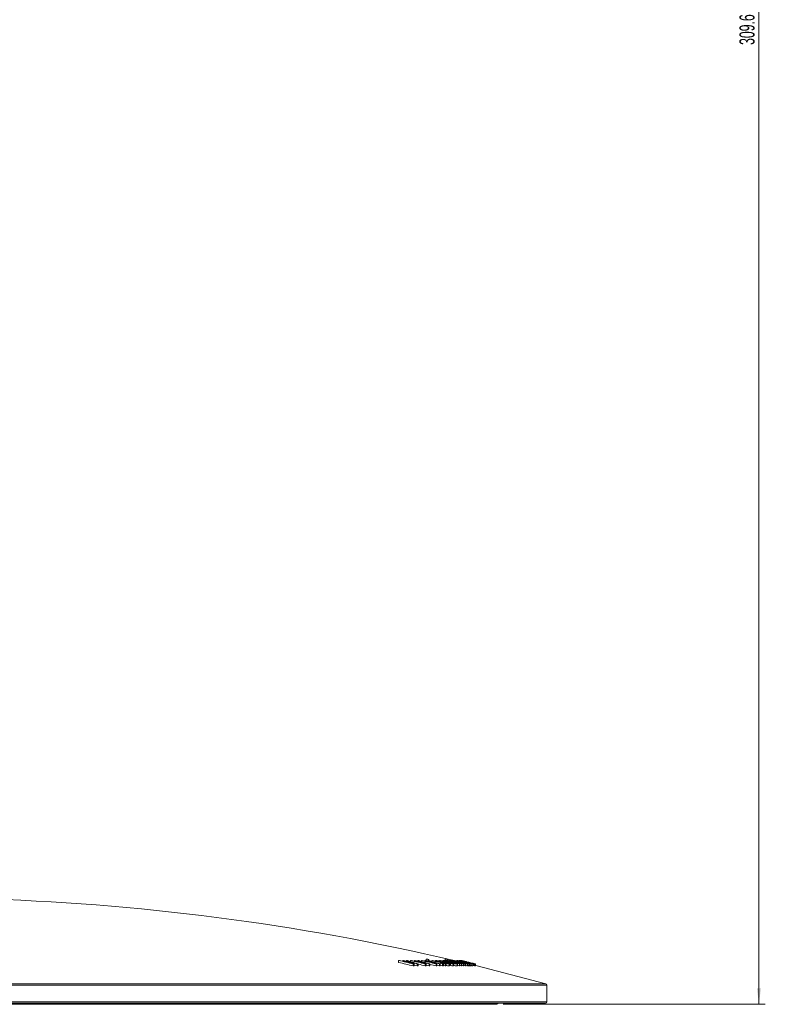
# Model space of a CAD drawing. Header units: millimetres. Extents: x -523 to 333, y -36 to 695.
# Tile 2 of 12: x -406 to -289, y -36 to 119. Entities that reach past the tile are written whole.
import ezdxf

# ---------------------------------------------------------------- set-up
doc = ezdxf.new("R2010")
doc.units = ezdxf.units.MM
doc.styles.add('SLDTEXTSTYLE0', font='TXT', dxfattribs={"width": 0.605})
doc.dimstyles.new('SLDDIMSTYLE1', dxfattribs={"dimtxt": 2.311487, "dimasz": 2.5, "dimexe": 0, "dimexo": 0.0625, "dimgap": 0.577872, "dimtad": 1, "dimtoh": 1, "dimdec": 1, "dimrnd": 1e-09, "dimzin": 12, "dimdsep": 46, "dimtxsty": 'SLDTEXTSTYLE0', "dimsah": 1, "dimcen": 0.09, "dimadec": 0, "dimazin": 0, "dimtfac": 1, "dimtofl": 0, "dimtmove": 0, "dimatfit": 3, "dimfxl": 1, "dimfrac": 2, "dimtolj": 1, "dimtzin": 12, "dimarcsym": 0})

# ---------------------------------------------------------------- blocks, each defined once
blk = doc.blocks.new('*D2')
at = {"color": 7, "linetype": 'Continuous', "lineweight": 0}
for p, q in [((-394.51, 273.49), (-289.13, 273.49)), ((-290.13, 273.49), (-290.13, -36.13)), ((-330.34, -36.13), (-289.13, -36.13))]:
    blk.add_line(p, q, dxfattribs=at)
for points in [[(-290.13, 273.49), (-290.44, 270.99), (-289.82, 270.99)], [(-290.13, -36.13), (-289.82, -33.63), (-290.44, -33.63)]]:
    blk.add_solid(points, dxfattribs=at)
at = {"color": 7, "linetype": 'Continuous', "lineweight": 0, "insert": (-293.2, 114.72), "char_height": 2.381, "attachment_point": 1, "rotation": 90, "style": 'SLDTEXTSTYLE0'}
blk.add_mtext('309.6', dxfattribs=at)

msp = doc.modelspace()

# ---------------------------------------------------------------- linework, layer by layer
at = {"color": 7, "linetype": 'Continuous', "lineweight": 15}
for p, q in [((-346.761, -29.552), (-346.761, -29.244)), ((-346.109, -29.357), (-346.109, -29.243)), ((-345.505, -29.352), (-345.505, -29.245)), ((-344.862, -29.4), (-344.862, -29.248)), ((-344.277, -29.349), (-344.277, -29.247)), ((-343.719, -29.348), (-343.719, -29.25)), ((-343.155, -29.378), (-343.155, -29.251)), ((-342.636, -29.34), (-342.636, -29.25)), ((-342.451, -29.268), (-342.451, -29.017)), ((-342.14, -29.339), (-342.14, -29.253)), ((-342.099, -29.254), (-342.099, -29.104)), ((-341.98, -29.264), (-341.98, -29.104)), ((-341.512, -29.4), (-341.512, -29.251)), ((-340.951, -29.262), (-340.951, -29.365)), ((-340.845, -29.392), (-340.845, -29.316)), ((-340.619, -29.318), (-340.65, -29.322)), ((-340.619, -29.327), (-340.619, -29.318)), ((-340.235, -29.463), (-340.235, -29.376)), ((-340.008, -29.319), (-340.029, -29.321)), ((-340.008, -29.326), (-340.008, -29.319)), ((-339.751, -29.419), (-339.751, -29.355)), ((-339.734, -29.259), (-339.734, -29.336)), ((-339.425, -29.325), (-339.425, -29.017)), ((-339.271, -29.441), (-339.271, -29.406)), ((-339.149, -29.391), (-339.149, -29.348)), ((-339.132, -29.254), (-339.132, -29.276)), ((-339.06, -29.249), (-339.06, -29.104)), ((-338.988, -29.258), (-338.988, -29.104)), ((-338.841, -29.328), (-338.841, -29.315)), ((-338.531, -29.326), (-338.531, -29.313)), ((-338.452, -29.299), (-338.452, -29.251)), ((-337.942, -29.359), (-337.942, -29.315)), ((-337.581, -29.25), (-337.581, -29.344)), ((-337.391, -29.445), (-337.391, -29.313)), ((-337.317, -29.248), (-337.317, -29.288)), ((-337.136, -29.327), (-337.136, -29.304)), ((-336.877, -29.3), (-337.128, -29.241)), ((-337.083, -29.241), (-337.083, -29.251)), ((-344.456, -30.087), (-344.456, -29.778)), ((-344.319, -30.085), (-344.319, -29.777)), ((-343.822, -30.089), (-343.822, -29.78)), ((-343.669, -30.09), (-343.669, -29.781)), ((-342.56, -30.087), (-342.56, -29.778)), ((-342.432, -30.086), (-342.432, -29.777)), ((-341.976, -30.09), (-341.976, -29.781)), ((-341.837, -30.09), (-341.837, -29.781)), ((-340.855, -30.087), (-340.855, -29.779)), ((-340.739, -30.086), (-340.739, -29.778)), ((-340.336, -30.089), (-340.336, -29.78)), ((-340.222, -29.779), (-340.222, -29.679)), ((-340.214, -30.09), (-340.214, -29.781)), ((-340.147, -29.569), (-340.147, -29.513)), ((-339.834, -30.089), (-339.834, -29.78)), ((-339.692, -30.089), (-339.692, -29.781)), ((-339.437, -30.088), (-339.692, -30.022)), ((-339.484, -29.645), (-339.484, -29.514)), ((-339.437, -30.088), (-339.437, -29.779)), ((-339.428, -29.503), (-339.428, -29.426)), ((-339.331, -30.087), (-339.331, -29.778)), ((-339.28, -30.02), (-339.28, -29.711)), ((-339.054, -29.69), (-339.13, -29.656)), ((-339.13, -29.703), (-339.13, -29.656)), ((-338.88, -29.703), (-338.801, -29.735)), ((-338.812, -30.085), (-338.812, -29.776)), ((-338.753, -30.074), (-338.753, -29.765)), ((-338.594, -30.027), (-338.753, -29.994)), ((-338.746, -29.664), (-338.746, -29.597)), ((-338.594, -30.027), (-338.594, -29.719)), ((-338.535, -29.629), (-338.535, -29.547)), ((-338.451, -29.69), (-338.503, -29.668)), ((-338.503, -29.703), (-338.503, -29.668)), ((-338.418, -29.662), (-338.418, -29.553)), ((-338.246, -29.717), (-338.189, -29.739)), ((-338.189, -29.739), (-338.189, -29.668)), ((-338.186, -30.085), (-338.186, -29.776)), ((-338.145, -30.075), (-338.145, -29.766)), ((-338.064, -30.022), (-338.064, -29.713)), ((-337.576, -30.085), (-337.576, -29.776)), ((-337.525, -30.074), (-337.525, -29.765)), ((-337.182, -30.086), (-337.182, -29.777)), ((-337.181, -29.545), (-337.181, -29.513)), ((-337.109, -30.085), (-337.109, -29.776)), ((-336.872, -30.081), (-336.872, -29.772)), ((-336.799, -30.08), (-336.799, -29.771)), ((-336.611, -29.633), (-336.611, -29.512)), ((-336.562, -30.081), (-336.562, -29.772)), ((-336.49, -30.081), (-336.49, -29.772)), ((-336.303, -30.088), (-336.49, -30.041)), ((-336.227, -29.689), (-336.333, -29.655)), ((-336.323, -29.758), (-336.323, -29.711)), ((-336.312, -29.572), (-336.312, -29.511)), ((-336.303, -30.088), (-336.303, -29.779)), ((-336.239, -30.087), (-336.239, -29.778)), ((-336.169, -29.47), (-336.169, -29.446)), ((-336.106, -29.702), (-336.106, -29.678)), ((-336.058, -29.466), (-336.058, -29.447)), ((-335.922, -29.769), (-335.932, -29.776)), ((-335.932, -30.085), (-335.932, -29.776)), ((-335.922, -30.078), (-335.932, -30.085)), ((-335.911, -30.078), (-335.911, -29.769)), ((-335.755, -29.748), (-335.755, -29.711)), ((-335.697, -30.088), (-335.697, -29.779)), ((-335.675, -29.706), (-335.667, -29.703)), ((-335.632, -30.087), (-335.632, -29.778)), ((-335.385, -29.771), (-335.388, -29.777)), ((-335.388, -30.085), (-335.388, -29.777)), ((-335.385, -30.08), (-335.388, -30.085)), ((-335.374, -30.08), (-335.374, -29.771)), ((-335.114, -29.772), (-335.113, -29.776)), ((-335.114, -30.081), (-335.113, -30.085)), ((-335.113, -30.085), (-335.113, -29.776)), ((-335.106, -30.081), (-335.106, -29.772)), ((-334.938, -30.086), (-334.938, -29.778)), ((-334.912, -30.085), (-334.912, -29.776)), ((-334.827, -30.081), (-334.827, -29.772)), ((-334.8, -30.081), (-334.8, -29.772)), ((-334.715, -30.081), (-334.715, -29.773)), ((-334.689, -30.082), (-334.689, -29.773)), ((-323.471, -35.754), (-323.471, -33.106)), ((-323.671, -35.954), (-523.271, -35.954)), ((-331.345, -36.133), (-515.596, -36.133)), ((-331.345, -36.133), (-331.126, -35.954))]:
    msp.add_line(p, q, dxfattribs=at)
at = {"color": 8, "linetype": 'Continuous', "lineweight": 15}
for p, q in [((-339.08, -29.589), (-339.08, -29.511)), ((-338.164, -29.513), (-338.164, -29.451)), ((-337.854, -29.509), (-337.854, -29.451)), ((-323.471, -33.106), (-450.545, -33.106)), ((-450.505, -32.913), (-323.617, -32.913)), ((-523.471, -35.754), (-323.471, -35.754))]:
    msp.add_line(p, q, dxfattribs=at)
at = {"color": 7, "linetype": 'Continuous', "lineweight": 15, "flags": 128}
for points in [[(-346.109, -29.243), (-346.092, -29.243), (-346.075, -29.243), (-346.058, -29.243), (-346.042, -29.243), (-346.025, -29.243), (-346.008, -29.243), (-345.992, -29.243), (-345.975, -29.243)], [(-339.242, -29.249), (-339.212, -29.256), (-339.182, -29.264), (-339.151, -29.271), (-339.121, -29.278), (-339.091, -29.286), (-339.061, -29.293), (-339.031, -29.301), (-339.001, -29.308)], [(-343.822, -30.089), (-344.043, -30.036), (-344.263, -29.984), (-344.319, -29.971)], [(-341.976, -30.09), (-342.199, -30.038), (-342.421, -29.986), (-342.432, -29.983)], [(-340.336, -30.089), (-340.559, -30.037), (-340.739, -29.995)], [(-339.13, -29.656), (-339.099, -29.662), (-339.068, -29.667), (-339.037, -29.673), (-339.005, -29.679), (-338.974, -29.685), (-338.943, -29.691), (-338.912, -29.697), (-338.88, -29.703)], [(-337.182, -30.086), (-337.449, -30.02), (-337.525, -30.001)], [(-336.872, -30.081), (-337.034, -30.04), (-337.109, -30.021)], [(-336.562, -30.081), (-336.723, -30.04), (-336.799, -30.021)], [(-335.697, -30.088), (-335.748, -30.075), (-335.799, -30.063), (-335.85, -30.05), (-335.902, -30.037), (-335.911, -30.035)], [(-335.812, -29.655), (-335.784, -29.661), (-335.756, -29.667), (-335.728, -29.673), (-335.7, -29.679), (-335.672, -29.685), (-335.644, -29.691), (-335.617, -29.697), (-335.589, -29.703)], [(-323.617, -32.913), (-334.604, -30.056), (-334.689, -30.035)]]:
    msp.add_lwpolyline(points, dxfattribs=at)
at = {"color": 7, "linetype": 'Continuous', "lineweight": 15}
for centre, radius, start, end in [((-423.471, -394.374), 375, 76.83133, 88.43367), ((-345.964, -87.22), 57.981, 90.63252, 90.78704), ((-427.271, -381.688), 361.523, 76.75754, 77.13252), ((-429.395, -387.021), 367.233, 76.68337, 76.97096), ((-408.554, -224.88), 205.361, 71.91669, 72.29758), ((-428.864, -387.773), 367.987, 76.69142, 76.9824), ((-427, -379.684), 359.655, 76.62807, 76.91679), ((-406.528, -219.261), 199.436, 71.82457, 72.20751), ((-410.257, -238.214), 218.771, 72.41314, 72.78366), ((-346.824, -113.379), 84.144, 88.99115, 89.10214), ((-407.019, -225.773), 205.976, 72.08792, 72.57623), ((-343.709, -111.203), 81.963, 90.70853, 90.80624), ((-426.372, -388.372), 368.257, 76.84466, 77.21223), ((-427.523, -389.911), 370.047, 76.78302, 77.07013), ((-409.036, -242.119), 222.504, 72.71268, 73.0794), ((-344.498, -110.343), 81.097, 89.75894, 89.84401), ((-427.212, -392.619), 372.742, 76.83106, 77.12511), ((-427.329, -392.999), 373.112, 76.77591, 77.05666), ((-408.064, -239.563), 219.813, 72.62766, 72.98904), ((-409.668, -251.312), 231.648, 73.09121, 73.45943), ((-345.056, -104.824), 75.586, 88.87465, 88.98598), ((-407.752, -243.033), 223.207, 72.824, 73.28945), ((-342.402, -77.946), 48.701, 90.73983, 90.88567), ((-425.143, -392.008), 371.907, 76.90082, 77.26427), ((-424.763, -387.21), 367.173, 76.84785, 77.13826), ((-408.553, -255.387), 235.549, 73.38931, 73.74901), ((-342.904, -93.603), 64.353, 89.66573, 89.76124), ((-424.832, -391.921), 371.892, 76.92231, 77.21399), ((-342.111, -73.761), 44.745, 90.28318, 90.43534), ((-426.099, -366.253), 347.456, 76.00971, 76.06956), ((-408.337, -295.279), 274.322, 76.00174, 76.07754), ((-410.734, -269.325), 249.679, 73.70622, 74.05429), ((-343.249, -83.528), 54.286, 88.69132, 88.82944), ((-425.298, -393.806), 373.809, 76.86258, 77.14297), ((-408.78, -256.77), 236.97, 73.31405, 73.66189), ((-341.83, -62.568), 33.465, 90.25754, 90.46098), ((-408.276, -259.063), 239.171, 73.46657, 73.91478), ((-423.921, -357.588), 338.521, 75.54807, 75.91036), ((-341.316, -55.883), 26.632, 90.19199, 90.42006), ((-423.419, -356.048), 336.932, 75.54799, 75.91199), ((-362.351, -87.903), 62.566, 69.299, 69.42576), ((-339.273, -45.547), 16.531, 90.27695, 90.52719), ((-406.431, -309.117), 288.003, 76.4718, 76.54647), ((-407.215, -312.684), 291.672, 76.47227, 76.546), ((-338.872, -46.141), 16.896, 91.25368, 91.50169), ((-424.772, -379.921), 360.933, 75.95548, 76.30426), ((-375.224, -126.039), 103.202, 69.53951, 69.60118), ((-338.951, -39.511), 10.407, 90.20332, 90.60082), ((-424.366, -383.84), 364.848, 76.03263, 76.38015), ((-338.334, -38.883), 9.633, 90.31933, 90.69852), ((-422.954, -378.349), 359.195, 76.0299, 76.38289), ((-383.617, -184.164), 161.518, 73.4016, 73.46248), ((-337, -31.442), 2.205, 93.34068, 94.02754), ((-424.388, -395.259), 376.269, 76.24751, 76.59474), ((-385.104, -199.835), 177.128, 74.23128, 74.2892), ((-428.312, -386.169), 365.822, 76.74849, 77.11907), ((-343.778, -74.19), 44.417, 90.69727, 90.87392), ((-343.574, -89.433), 59.352, 90.7195, 90.85169), ((-344.368, -104.044), 74.266, 89.46123, 89.57931), ((-345.023, -182.558), 152.475, 89.49151, 89.54903), ((-429.9, -403.567), 383.556, 76.83761, 77.0078), ((-341.98, -80.968), 51.192, 90.50628, 90.6486), ((-341.98, -81.276), 51.192, 90.50628, 90.6486), ((-341.841, -91.035), 61.253, 89.99639, 90.12643), ((-341.855, -70.625), 40.535, 89.97544, 90.17195), ((-421.588, -376.665), 355.857, 76.8872, 77.04948), ((-340.481, -72.209), 42.432, 90.34954, 90.50588), ((-340.481, -72.517), 42.432, 90.34954, 90.50588), ((-340.856, -92.589), 62.811, 89.41423, 89.52593), ((-341.049, -113.794), 83.708, 89.42817, 89.51199), ((-418.197, -331.08), 311.324, 75.42137, 75.49514), ((-340.295, -70.13), 40.45, 89.69525, 89.89685), ((-428.16, -369.497), 350.713, 75.41314, 75.47863), ((-430.311, -378.433), 360.236, 75.4305, 75.49425), ((-339.917, -75.811), 46.031, 89.71947, 89.89662), ((-339.88, -63), 32.911, 89.67216, 89.91994), ((-339.208, -61.202), 31.424, 90.22548, 90.41878), ((-339.163, -69.36), 39.273, 90.2448, 90.39947), ((-341.186, -72.847), 43.436, 86.69524, 86.84955), ((-340.161, -62.182), 32.676, 86.9417, 87.14745), ((-424.151, -377.675), 358.623, 75.95343, 76.16615), ((-346.696, -53.338), 25.153, 69.93018, 70.23307), ((-373.681, -127.988), 104.24, 70.02093, 70.09403), ((-424.105, -378.444), 359.419, 75.95366, 76.16592), ((-424.062, -378.59), 359.568, 75.95465, 76.17249), ((-423.604, -377.671), 358.623, 75.95343, 76.16615), ((-425.887, -387.173), 368.412, 75.95662, 76.17285), ((-336.738, -46.723), 16.951, 91.25424, 91.50141), ((-336.738, -47.032), 16.951, 91.25424, 91.50141), ((-336.718, -46.709), 16.938, 90.27342, 90.52072), ((-336.718, -47.018), 16.938, 90.27342, 90.52072), ((-336.677, -48.135), 18.363, 89.41575, 89.6419), ((-336.677, -48.443), 18.363, 89.41575, 89.6419), ((-375.314, -218.812), 193.132, 78.28619, 78.35554), ((-336.156, -42.658), 12.88, 90.36713, 90.65072), ((-336.035, -56.603), 26.517, 90.44005, 90.5778), ((-421.643, -384.044), 364.731, 76.24347, 76.46055), ((-423.497, -392.172), 373.096, 76.24726, 76.46515), ((-424.62, -396.65), 377.706, 76.2472, 76.45682), ((-335.933, -43.003), 13.326, 90.46643, 90.74516), ((-432.355, -421.016), 403, 76.12256, 76.18252), ((-423.304, -391.84), 372.753, 76.24732, 76.46913), ((-424.508, -396.65), 377.706, 76.2472, 76.45682), ((-427.961, -403.343), 384.806, 76.11721, 76.18001), ((-335.575, -38.594), 8.816, 90.36879, 90.79012), ((-335.575, -38.903), 8.816, 90.36879, 90.79012), ((-334.783, -31.977), 2.205, 93.34068, 94.02754), ((-334.783, -32.286), 2.205, 93.34068, 94.02754), ((-334.752, -33.663), 3.892, 90.71212, 91.10047), ((-334.767, -32.999), 2.919, 90.6474, 91.1652), ((-334.834, -33.668), 3.897, 87.86451, 88.25251), ((-334.801, -33.003), 2.923, 87.79985, 88.31718), ((-323.671, -33.106), 0.2, 0, 74.55725), ((-323.671, -35.754), 0.2, 270, 0)]:
    msp.add_arc(centre, radius, start, end, dxfattribs=at)
for points, knots in [([(-340.845, -29.316), (-340.872, -29.305), (-340.939, -29.28), (-340.966, -29.254), (-340.919, -29.251), (-340.896, -29.249)], [0, 0, 0, 0, 0.250796, 0.6236925, 1, 1, 1, 1]), ([(-340.896, -29.249), (-340.85, -29.251), (-340.761, -29.255), (-340.527, -29.296), (-340.396, -29.322), (-340.364, -29.328)], [0, 0, 0, 0, 0.4574895, 0.8705519, 1, 1, 1, 1]), ([(-340.147, -29.513), (-340.233, -29.492), (-340.447, -29.437), (-340.698, -29.367), (-340.809, -29.328), (-340.845, -29.316)], [0, 0, 0, 0, 0.3108375, 0.7761625, 1, 1, 1, 1]), ([(-340.647, -29.328), (-340.647, -29.331), (-340.649, -29.338), (-340.595, -29.359), (-340.55, -29.374), (-340.542, -29.376)], [0, 0, 0, 0, 0.3430137, 0.87891, 1, 1, 1, 1]), ([(-340.235, -29.376), (-340.277, -29.368), (-340.381, -29.348), (-340.525, -29.324), (-340.59, -29.319), (-340.615, -29.318), (-340.619, -29.318)], [0, 0, 0, 0, 0.2501812, 0.6075171, 0.9392607, 1, 1, 1, 1]), ([(-340.542, -29.376), (-340.51, -29.386), (-340.413, -29.417), (-340.234, -29.465), (-340.094, -29.5), (-340.047, -29.512)], [0, 0, 0, 0, 0.2456696, 0.7413744, 1, 1, 1, 1]), ([(-340.226, -29.309), (-340.25, -29.3), (-340.311, -29.277), (-340.342, -29.254), (-340.304, -29.251), (-340.285, -29.25)], [0, 0, 0, 0, 0.250709, 0.6393553, 1, 1, 1, 1]), ([(-340.285, -29.25), (-340.266, -29.25), (-340.217, -29.252), (-340.082, -29.27), (-339.94, -29.296), (-339.877, -29.307)], [0, 0, 0, 0, 0.2506441, 0.6672921, 1, 1, 1, 1]), ([(-339.484, -29.514), (-339.598, -29.485), (-339.827, -29.427), (-340.092, -29.354), (-340.192, -29.32), (-340.226, -29.309)], [0, 0, 0, 0, 0.3956845, 0.7962179, 1, 1, 1, 1]), ([(-340.025, -29.326), (-340.026, -29.329), (-340.026, -29.335), (-339.988, -29.349), (-339.968, -29.356)], [0, 0, 0, 0, 0.4792336, 1, 1, 1, 1]), ([(-339.751, -29.355), (-339.782, -29.349), (-339.862, -29.334), (-339.955, -29.321), (-339.992, -29.319), (-340.008, -29.319)], [0, 0, 0, 0, 0.25111886, 0.66760625, 1, 1, 1, 1]), ([(-339.968, -29.356), (-339.931, -29.368), (-339.839, -29.398), (-339.623, -29.454), (-339.465, -29.494), (-339.392, -29.513)], [0, 0, 0, 0, 0.2668073, 0.6621229, 1, 1, 1, 1]), ([(-339.877, -29.307), (-339.83, -29.317), (-339.74, -29.334), (-339.595, -29.366), (-339.499, -29.388), (-339.451, -29.399)], [0, 0, 0, 0, 0.3510184, 0.6712283, 1, 1, 1, 1]), ([(-339.428, -29.426), (-339.474, -29.415), (-339.566, -29.393), (-339.676, -29.37), (-339.735, -29.358), (-339.751, -29.355)], [0, 0, 0, 0, 0.4168876, 0.8366444, 1, 1, 1, 1]), ([(-339.271, -29.406), (-339.355, -29.385), (-339.498, -29.349), (-339.642, -29.305), (-339.72, -29.275), (-339.747, -29.254), (-339.712, -29.251), (-339.693, -29.25)], [0, 0, 0, 0, 0.23219712, 0.39813773, 0.56331973, 0.76023583, 1, 1, 1, 1]), ([(-339.693, -29.25), (-339.674, -29.25), (-339.634, -29.251), (-339.523, -29.263), (-339.389, -29.284), (-339.276, -29.305), (-339.253, -29.309)], [0, 0, 0, 0, 0.2505268, 0.4973012, 0.8990845, 1, 1, 1, 1]), ([(-339.451, -29.399), (-339.373, -29.417), (-339.255, -29.445), (-339.102, -29.483), (-339.026, -29.502), (-338.987, -29.511)], [0, 0, 0, 0, 0.49604558, 0.7477185, 1, 1, 1, 1]), ([(-339.437, -29.326), (-339.439, -29.326), (-339.447, -29.328), (-339.422, -29.339), (-339.368, -29.358), (-339.285, -29.381), (-339.224, -29.396), (-339.195, -29.403)], [0, 0, 0, 0, 0.0878247, 0.3301864, 0.5745304, 0.7940551, 1, 1, 1, 1]), ([(-339.149, -29.348), (-339.181, -29.343), (-339.245, -29.332), (-339.34, -29.321), (-339.384, -29.32), (-339.412, -29.319)], [0, 0, 0, 0, 0.2509904, 0.5020589, 1, 1, 1, 1]), ([(-338.535, -29.547), (-338.564, -29.546), (-338.612, -29.544), (-338.752, -29.521), (-338.907, -29.491), (-339.088, -29.451), (-339.207, -29.422), (-339.271, -29.406)], [0, 0, 0, 0, 0.2729519, 0.4514405, 0.6305679, 0.799761, 1, 1, 1, 1]), ([(-339.195, -29.403), (-339.151, -29.414), (-339.078, -29.432), (-338.977, -29.453), (-338.898, -29.468), (-338.837, -29.476), (-338.812, -29.477), (-338.799, -29.477)], [0, 0, 0, 0, 0.2402768, 0.3977385, 0.5560069, 0.7496801, 1, 1, 1, 1]), ([(-339.001, -29.308), (-339.028, -29.299), (-339.097, -29.276), (-339.14, -29.257), (-339.129, -29.254), (-339.127, -29.254)], [0, 0, 0, 0, 0.3709558, 0.9146629, 1, 1, 1, 1]), ([(-339.106, -29.247), (-339.089, -29.247), (-339.049, -29.248), (-338.923, -29.266), (-338.762, -29.297), (-338.659, -29.319), (-338.632, -29.324)], [0, 0, 0, 0, 0.2507689, 0.5733914, 0.8878038, 1, 1, 1, 1]), ([(-338.848, -29.322), (-338.851, -29.323), (-338.86, -29.326), (-338.808, -29.345), (-338.707, -29.376), (-338.562, -29.415), (-338.452, -29.442), (-338.401, -29.455)], [0, 0, 0, 0, 0.1172186, 0.3248052, 0.5325623, 0.7867976, 1, 1, 1, 1]), ([(-338.164, -29.451), (-338.26, -29.428), (-338.406, -29.393), (-338.597, -29.352), (-338.718, -29.329), (-338.801, -29.317), (-338.828, -29.316), (-338.841, -29.315)], [0, 0, 0, 0, 0.3265801, 0.4971411, 0.6677592, 0.8385871, 1, 1, 1, 1]), ([(-338.632, -29.324), (-338.689, -29.307), (-338.803, -29.271), (-338.841, -29.248), (-338.812, -29.245), (-338.8, -29.244)], [0, 0, 0, 0, 0.3653098, 0.7340872, 1, 1, 1, 1]), ([(-338.8, -29.244), (-338.786, -29.245), (-338.746, -29.247), (-338.64, -29.262), (-338.52, -29.285), (-338.478, -29.293)], [0, 0, 0, 0, 0.250934, 0.7353882, 1, 1, 1, 1]), ([(-338.539, -29.319), (-338.542, -29.32), (-338.55, -29.322), (-338.5, -29.341), (-338.407, -29.369), (-338.274, -29.405), (-338.175, -29.43), (-338.126, -29.442)], [0, 0, 0, 0, 0.1031146, 0.33105, 0.5589374, 0.7798788, 1, 1, 1, 1]), ([(-337.854, -29.451), (-337.95, -29.428), (-338.096, -29.392), (-338.287, -29.351), (-338.408, -29.328), (-338.491, -29.315), (-338.518, -29.314), (-338.531, -29.313)], [0, 0, 0, 0, 0.3266312, 0.4973518, 0.668133, 0.8391329, 1, 1, 1, 1]), ([(-338.478, -29.293), (-338.43, -29.303), (-338.309, -29.327), (-338.085, -29.378), (-337.921, -29.418), (-337.839, -29.438)], [0, 0, 0, 0, 0.24634328, 0.62392295, 1, 1, 1, 1]), ([(-337.942, -29.315), (-337.976, -29.304), (-338.06, -29.279), (-338.115, -29.258), (-338.105, -29.255), (-338.102, -29.254)], [0, 0, 0, 0, 0.3425402, 0.8455838, 1, 1, 1, 1]), ([(-338.092, -29.248), (-338.077, -29.248), (-338.049, -29.249), (-337.95, -29.264), (-337.799, -29.294), (-337.687, -29.317), (-337.641, -29.326)], [0, 0, 0, 0, 0.24969454, 0.50133863, 0.79790756, 1, 1, 1, 1]), ([(-337.181, -29.513), (-337.27, -29.491), (-337.492, -29.436), (-337.764, -29.366), (-337.899, -29.327), (-337.942, -29.315)], [0, 0, 0, 0, 0.3103721, 0.77377, 1, 1, 1, 1]), ([(-337.817, -29.32), (-337.817, -29.32), (-337.824, -29.322), (-337.792, -29.335), (-337.716, -29.358), (-337.664, -29.373), (-337.656, -29.375)], [0, 0, 0, 0, 0.0311155, 0.480964, 0.9158279, 1, 1, 1, 1]), ([(-337.477, -29.375), (-337.517, -29.367), (-337.617, -29.346), (-337.754, -29.32), (-337.788, -29.318), (-337.805, -29.317)], [0, 0, 0, 0, 0.2504105, 0.635381, 1, 1, 1, 1]), ([(-337.656, -29.375), (-337.577, -29.397), (-337.459, -29.428), (-337.269, -29.476), (-337.172, -29.5), (-337.123, -29.512)], [0, 0, 0, 0, 0.49363174, 0.74544595, 1, 1, 1, 1]), ([(-337.391, -29.313), (-337.447, -29.297), (-337.559, -29.264), (-337.59, -29.248), (-337.574, -29.247), (-337.569, -29.246)], [0, 0, 0, 0, 0.40466659, 0.81155138, 1, 1, 1, 1]), ([(-337.569, -29.246), (-337.557, -29.247), (-337.534, -29.248), (-337.443, -29.262), (-337.297, -29.292), (-337.186, -29.315), (-337.141, -29.325)], [0, 0, 0, 0, 0.24725359, 0.49608969, 0.79557151, 1, 1, 1, 1]), ([(-336.611, -29.512), (-336.704, -29.489), (-336.931, -29.434), (-337.208, -29.363), (-337.347, -29.325), (-337.391, -29.313)], [0, 0, 0, 0, 0.3181773, 0.7825918, 1, 1, 1, 1]), ([(-337.136, -29.304), (-337.168, -29.295), (-337.252, -29.271), (-337.315, -29.251), (-337.311, -29.248), (-337.309, -29.248)], [0, 0, 0, 0, 0.3082272, 0.7957721, 1, 1, 1, 1]), ([(-337.309, -29.244), (-337.3, -29.244), (-337.277, -29.246), (-337.177, -29.263), (-337.052, -29.29), (-336.995, -29.302)], [0, 0, 0, 0, 0.2506097, 0.6548905, 1, 1, 1, 1]), ([(-337.278, -29.319), (-337.28, -29.32), (-337.285, -29.323), (-337.223, -29.343), (-337.146, -29.364), (-337.109, -29.374)], [0, 0, 0, 0, 0.2612526, 0.6430676, 1, 1, 1, 1]), ([(-336.969, -29.374), (-337.008, -29.365), (-337.103, -29.345), (-337.226, -29.321), (-337.266, -29.316), (-337.278, -29.315), (-337.28, -29.315)], [0, 0, 0, 0, 0.2501006, 0.6162785, 0.9469103, 1, 1, 1, 1]), ([(-336.312, -29.511), (-336.433, -29.481), (-336.676, -29.422), (-336.97, -29.349), (-337.095, -29.315), (-337.136, -29.304)], [0, 0, 0, 0, 0.3996145, 0.8041637, 1, 1, 1, 1]), ([(-337.109, -29.374), (-337.071, -29.384), (-336.956, -29.415), (-336.763, -29.463), (-336.617, -29.498), (-336.565, -29.511)], [0, 0, 0, 0, 0.2456306, 0.7369593, 1, 1, 1, 1]), ([(-336.877, -29.3), (-336.913, -29.291), (-337.002, -29.267), (-337.084, -29.243), (-337.081, -29.24), (-337.08, -29.238)], [0, 0, 0, 0, 0.2509328, 0.6284909, 1, 1, 1, 1]), ([(-337.08, -29.238), (-337.065, -29.239), (-337.039, -29.242), (-336.901, -29.27), (-336.764, -29.3), (-336.677, -29.32), (-336.657, -29.325)], [0, 0, 0, 0, 0.3655306, 0.6395019, 0.9133482, 1, 1, 1, 1]), ([(-337.022, -29.315), (-337.022, -29.315), (-337.025, -29.316), (-336.995, -29.327), (-336.936, -29.344), (-336.908, -29.351)], [0, 0, 0, 0, 0.0843089, 0.5783182, 1, 1, 1, 1]), ([(-336.821, -29.35), (-336.847, -29.344), (-336.916, -29.33), (-336.99, -29.316), (-337.01, -29.314), (-337.019, -29.313)], [0, 0, 0, 0, 0.2506928, 0.6366429, 1, 1, 1, 1]), ([(-336.995, -29.302), (-336.952, -29.311), (-336.869, -29.329), (-336.73, -29.361), (-336.635, -29.383), (-336.587, -29.394)], [0, 0, 0, 0, 0.3509883, 0.6714118, 1, 1, 1, 1]), ([(-336.657, -29.325), (-336.731, -29.306), (-336.88, -29.267), (-336.974, -29.24), (-336.97, -29.238), (-336.969, -29.237)], [0, 0, 0, 0, 0.3672997, 0.7391722, 1, 1, 1, 1]), ([(-336.969, -29.237), (-336.963, -29.237), (-336.945, -29.239), (-336.866, -29.254), (-336.76, -29.277), (-336.719, -29.286)], [0, 0, 0, 0, 0.2506061, 0.7120699, 1, 1, 1, 1]), ([(-336.908, -29.351), (-336.863, -29.363), (-336.756, -29.392), (-336.525, -29.449), (-336.358, -29.489), (-336.275, -29.509)], [0, 0, 0, 0, 0.2655091, 0.6348183, 1, 1, 1, 1]), ([(-336.508, -29.421), (-336.562, -29.409), (-336.643, -29.39), (-336.749, -29.366), (-336.796, -29.355), (-336.821, -29.35)], [0, 0, 0, 0, 0.4836164, 0.7374336, 1, 1, 1, 1]), ([(-336.792, -29.308), (-336.793, -29.31), (-336.793, -29.313), (-336.707, -29.337), (-336.593, -29.367), (-336.437, -29.406), (-336.32, -29.434), (-336.255, -29.45)], [0, 0, 0, 0, 0.2584687, 0.4323104, 0.6062273, 0.7812875, 1, 1, 1, 1]), ([(-336.169, -29.446), (-336.254, -29.426), (-336.392, -29.393), (-336.573, -29.351), (-336.693, -29.325), (-336.77, -29.31), (-336.785, -29.309), (-336.792, -29.308)], [0, 0, 0, 0, 0.28216195, 0.46105121, 0.64093645, 0.81063778, 1, 1, 1, 1]), ([(-336.719, -29.286), (-336.646, -29.303), (-336.498, -29.336), (-336.27, -29.39), (-336.136, -29.422), (-336.091, -29.433)], [0, 0, 0, 0, 0.3980442, 0.7975132, 1, 1, 1, 1]), ([(-336.058, -29.447), (-336.142, -29.426), (-336.281, -29.393), (-336.462, -29.351), (-336.582, -29.324), (-336.659, -29.309), (-336.673, -29.307), (-336.681, -29.306)], [0, 0, 0, 0, 0.2820884, 0.4611514, 0.6412158, 0.8111364, 1, 1, 1, 1]), ([(-336.681, -29.306), (-336.68, -29.308), (-336.679, -29.311), (-336.585, -29.337), (-336.462, -29.368), (-336.318, -29.404), (-336.222, -29.427), (-336.179, -29.437)], [0, 0, 0, 0, 0.2738623, 0.4684665, 0.6635254, 0.8475053, 1, 1, 1, 1]), ([(-336.587, -29.394), (-336.509, -29.413), (-336.39, -29.441), (-336.231, -29.479), (-336.151, -29.498), (-336.111, -29.508)], [0, 0, 0, 0, 0.4958059, 0.7476337, 1, 1, 1, 1]), ([(-339.28, -29.711), (-339.348, -29.698), (-339.524, -29.662), (-339.827, -29.593), (-340.042, -29.54), (-340.147, -29.513)], [0, 0, 0, 0, 0.24394, 0.6313756, 1, 1, 1, 1]), ([(-340.047, -29.512), (-339.956, -29.535), (-339.817, -29.57), (-339.617, -29.617), (-339.517, -29.638), (-339.466, -29.649)], [0, 0, 0, 0, 0.4801133, 0.7334887, 1, 1, 1, 1]), ([(-338.594, -29.719), (-338.688, -29.7), (-338.897, -29.657), (-339.208, -29.582), (-339.405, -29.533), (-339.484, -29.514)], [0, 0, 0, 0, 0.3271109, 0.7287006, 1, 1, 1, 1]), ([(-339.466, -29.649), (-339.402, -29.661), (-339.276, -29.686), (-339.148, -29.704), (-339.104, -29.705), (-339.085, -29.706)], [0, 0, 0, 0, 0.3573043, 0.7174442, 1, 1, 1, 1]), ([(-339.08, -29.511), (-339.137, -29.497), (-339.223, -29.475), (-339.339, -29.447), (-339.398, -29.433), (-339.428, -29.426)], [0, 0, 0, 0, 0.4984962, 0.74882932, 1, 1, 1, 1]), ([(-339.392, -29.513), (-339.287, -29.539), (-339.127, -29.579), (-338.893, -29.634), (-338.779, -29.657), (-338.719, -29.669)], [0, 0, 0, 0, 0.4747047, 0.7245411, 1, 1, 1, 1]), ([(-338.812, -29.776), (-338.834, -29.776), (-338.892, -29.774), (-339.044, -29.755), (-339.207, -29.725), (-339.28, -29.711)], [0, 0, 0, 0, 0.2507094, 0.6618665, 1, 1, 1, 1]), ([(-338.812, -30.085), (-338.834, -30.085), (-338.892, -30.083), (-339.044, -30.064), (-339.207, -30.034), (-339.28, -30.02)], [0, 0, 0, 0, 0.250709, 0.6618509, 1, 1, 1, 1]), ([(-339.085, -29.706), (-339.071, -29.706), (-339.048, -29.706), (-339.052, -29.699), (-339.053, -29.697)], [0, 0, 0, 0, 0.6062787, 1, 1, 1, 1]), ([(-338.746, -29.597), (-338.8, -29.583), (-338.881, -29.561), (-338.994, -29.533), (-339.051, -29.518), (-339.08, -29.511)], [0, 0, 0, 0, 0.4979447, 0.7488223, 1, 1, 1, 1]), ([(-338.987, -29.511), (-338.913, -29.53), (-338.802, -29.558), (-338.658, -29.596), (-338.59, -29.614), (-338.555, -29.623)], [0, 0, 0, 0, 0.4969833, 0.7477145, 1, 1, 1, 1]), ([(-338.755, -29.765), (-338.755, -29.765), (-338.735, -29.778), (-338.774, -29.777), (-338.812, -29.776)], [0, 0, 0, 0, 0.0383348, 1, 1, 1, 1]), ([(-338.755, -30.074), (-338.755, -30.074), (-338.735, -30.087), (-338.774, -30.086), (-338.812, -30.085)], [0, 0, 0, 0, 0.038313, 1, 1, 1, 1]), ([(-338.503, -29.668), (-338.518, -29.663), (-338.562, -29.648), (-338.649, -29.623), (-338.722, -29.603), (-338.746, -29.597)], [0, 0, 0, 0, 0.24647746, 0.74536979, 1, 1, 1, 1]), ([(-338.719, -29.669), (-338.689, -29.675), (-338.613, -29.689), (-338.519, -29.704), (-338.481, -29.705), (-338.464, -29.706)], [0, 0, 0, 0, 0.2508836, 0.6401728, 1, 1, 1, 1]), ([(-338.682, -29.483), (-338.638, -29.487), (-338.573, -29.493), (-338.423, -29.518), (-338.284, -29.546), (-338.129, -29.581), (-338.023, -29.607), (-337.971, -29.62)], [0, 0, 0, 0, 0.34942721, 0.51783701, 0.65795095, 0.83092493, 1, 1, 1, 1]), ([(-338.186, -29.776), (-338.205, -29.776), (-338.254, -29.774), (-338.387, -29.757), (-338.529, -29.731), (-338.594, -29.719)], [0, 0, 0, 0, 0.2507553, 0.656806, 1, 1, 1, 1]), ([(-338.186, -30.085), (-338.205, -30.085), (-338.254, -30.083), (-338.387, -30.066), (-338.529, -30.039), (-338.594, -30.027)], [0, 0, 0, 0, 0.2507529, 0.656788, 1, 1, 1, 1]), ([(-338.555, -29.623), (-338.504, -29.638), (-338.417, -29.662), (-338.315, -29.693), (-338.269, -29.709), (-338.246, -29.717)], [0, 0, 0, 0, 0.4199548, 0.7063758, 1, 1, 1, 1]), ([(-338.464, -29.706), (-338.454, -29.706), (-338.438, -29.706), (-338.443, -29.701), (-338.445, -29.699)], [0, 0, 0, 0, 0.6309049, 1, 1, 1, 1]), ([(-338.05, -29.622), (-338.085, -29.613), (-338.145, -29.598), (-338.231, -29.58), (-338.307, -29.565), (-338.372, -29.556), (-338.403, -29.554), (-338.418, -29.553)], [0, 0, 0, 0, 0.2082042, 0.3601497, 0.5122193, 0.7568844, 1, 1, 1, 1]), ([(-338.189, -29.668), (-338.148, -29.675), (-338.031, -29.695), (-337.928, -29.705), (-337.88, -29.706), (-337.86, -29.706)], [0, 0, 0, 0, 0.2515272, 0.7006801, 1, 1, 1, 1]), ([(-338.149, -29.766), (-338.148, -29.767), (-338.134, -29.777), (-338.162, -29.777), (-338.186, -29.776)], [0, 0, 0, 0, 0.1141896, 1, 1, 1, 1]), ([(-338.149, -30.075), (-338.148, -30.076), (-338.134, -30.085), (-338.162, -30.085), (-338.186, -30.085)], [0, 0, 0, 0, 0.1141499, 1, 1, 1, 1]), ([(-337.576, -29.776), (-337.599, -29.776), (-337.643, -29.775), (-337.76, -29.764), (-337.91, -29.741), (-338.035, -29.719), (-338.064, -29.713)], [0, 0, 0, 0, 0.2504095, 0.5012844, 0.880516, 1, 1, 1, 1]), ([(-337.576, -30.085), (-337.599, -30.085), (-337.643, -30.084), (-337.76, -30.073), (-337.91, -30.05), (-338.035, -30.027), (-338.064, -30.022)], [0, 0, 0, 0, 0.25040921, 0.50128511, 0.88050527, 1, 1, 1, 1]), ([(-337.86, -29.706), (-337.834, -29.705), (-337.799, -29.703), (-337.844, -29.68), (-337.905, -29.66), (-337.976, -29.64), (-338.028, -29.627), (-338.05, -29.622)], [0, 0, 0, 0, 0.4848463, 0.6510955, 0.7793073, 0.9076846, 1, 1, 1, 1]), ([(-337.971, -29.62), (-337.893, -29.64), (-337.757, -29.675), (-337.617, -29.718), (-337.576, -29.735), (-337.556, -29.743)], [0, 0, 0, 0, 0.40517527, 0.70301079, 1, 1, 1, 1]), ([(-337.53, -29.765), (-337.528, -29.766), (-337.513, -29.777), (-337.547, -29.777), (-337.576, -29.776)], [0, 0, 0, 0, 0.107041, 1, 1, 1, 1]), ([(-337.53, -30.074), (-337.528, -30.075), (-337.513, -30.086), (-337.547, -30.085), (-337.576, -30.085)], [0, 0, 0, 0, 0.1070004, 1, 1, 1, 1]), ([(-336.323, -29.711), (-336.431, -29.688), (-336.674, -29.635), (-336.979, -29.562), (-337.153, -29.52), (-337.181, -29.513)], [0, 0, 0, 0, 0.4009766, 0.9021866, 1, 1, 1, 1]), ([(-337.123, -29.512), (-337.029, -29.535), (-336.885, -29.57), (-336.686, -29.616), (-336.59, -29.637), (-336.541, -29.648)], [0, 0, 0, 0, 0.4812369, 0.7340233, 1, 1, 1, 1]), ([(-335.755, -29.711), (-335.86, -29.688), (-336.094, -29.636), (-336.4, -29.563), (-336.577, -29.52), (-336.611, -29.512)], [0, 0, 0, 0, 0.3947671, 0.8813119, 1, 1, 1, 1]), ([(-336.565, -29.511), (-336.471, -29.534), (-336.326, -29.569), (-336.126, -29.616), (-336.031, -29.637), (-335.983, -29.648)], [0, 0, 0, 0, 0.4802373, 0.7335477, 1, 1, 1, 1]), ([(-336.541, -29.648), (-336.482, -29.661), (-336.364, -29.686), (-336.258, -29.703), (-336.229, -29.705), (-336.216, -29.706)], [0, 0, 0, 0, 0.3538693, 0.7116706, 1, 1, 1, 1]), ([(-336.148, -29.508), (-336.208, -29.493), (-336.298, -29.472), (-336.418, -29.443), (-336.478, -29.429), (-336.508, -29.421)], [0, 0, 0, 0, 0.4985043, 0.7487775, 1, 1, 1, 1]), ([(-335.932, -29.776), (-335.946, -29.776), (-335.983, -29.774), (-336.107, -29.755), (-336.256, -29.724), (-336.323, -29.711)], [0, 0, 0, 0, 0.2505707, 0.6651426, 1, 1, 1, 1]), ([(-335.428, -29.718), (-335.514, -29.699), (-335.708, -29.656), (-336.026, -29.58), (-336.231, -29.53), (-336.312, -29.511)], [0, 0, 0, 0, 0.32534973, 0.73347007, 1, 1, 1, 1]), ([(-336.275, -29.509), (-336.165, -29.536), (-335.999, -29.576), (-335.763, -29.632), (-335.657, -29.656), (-335.602, -29.668)], [0, 0, 0, 0, 0.4746506, 0.724518, 1, 1, 1, 1]), ([(-335.932, -30.085), (-335.946, -30.085), (-335.983, -30.083), (-336.085, -30.067), (-336.203, -30.044), (-336.239, -30.036)], [0, 0, 0, 0, 0.2942735, 0.7811354, 1, 1, 1, 1]), ([(-336.216, -29.706), (-336.206, -29.706), (-336.195, -29.707), (-336.203, -29.703), (-336.203, -29.702)], [0, 0, 0, 0, 0.9269454, 1, 1, 1, 1]), ([(-335.795, -29.594), (-335.853, -29.58), (-335.94, -29.558), (-336.059, -29.53), (-336.118, -29.515), (-336.148, -29.508)], [0, 0, 0, 0, 0.4976763, 0.7487158, 1, 1, 1, 1]), ([(-336.111, -29.508), (-336.034, -29.527), (-335.917, -29.555), (-335.763, -29.593), (-335.688, -29.612), (-335.651, -29.621)], [0, 0, 0, 0, 0.497162, 0.7478328, 1, 1, 1, 1]), ([(-336.104, -29.703), (-336.066, -29.714), (-335.977, -29.741), (-335.939, -29.757), (-335.917, -29.766)], [0, 0, 0, 0, 0.41911685, 1, 1, 1, 1]), ([(-335.983, -29.648), (-335.926, -29.66), (-335.813, -29.685), (-335.711, -29.703), (-335.686, -29.705), (-335.675, -29.706)], [0, 0, 0, 0, 0.3494352, 0.7024402, 1, 1, 1, 1]), ([(-335.514, -29.667), (-335.533, -29.662), (-335.589, -29.646), (-335.689, -29.621), (-335.768, -29.601), (-335.795, -29.594)], [0, 0, 0, 0, 0.2465528, 0.7456356, 1, 1, 1, 1]), ([(-335.388, -29.777), (-335.399, -29.776), (-335.43, -29.774), (-335.546, -29.755), (-335.69, -29.724), (-335.755, -29.711)], [0, 0, 0, 0, 0.2506951, 0.6605499, 1, 1, 1, 1]), ([(-335.651, -29.621), (-335.594, -29.635), (-335.498, -29.66), (-335.377, -29.691), (-335.317, -29.707), (-335.287, -29.716)], [0, 0, 0, 0, 0.4097324, 0.7010797, 1, 1, 1, 1]), ([(-335.388, -30.085), (-335.4, -30.085), (-335.432, -30.083), (-335.514, -30.069), (-335.611, -30.049), (-335.632, -30.045)], [0, 0, 0, 0, 0.3243324, 0.8545564, 1, 1, 1, 1]), ([(-335.602, -29.668), (-335.576, -29.674), (-335.508, -29.688), (-335.432, -29.703), (-335.413, -29.704), (-335.403, -29.705)], [0, 0, 0, 0, 0.25026121, 0.63688041, 1, 1, 1, 1]), ([(-335.589, -29.703), (-335.549, -29.714), (-335.453, -29.742), (-335.409, -29.757), (-335.384, -29.767)], [0, 0, 0, 0, 0.4120685, 1, 1, 1, 1]), ([(-335.403, -29.705), (-335.401, -29.705), (-335.395, -29.703), (-335.427, -29.691), (-335.488, -29.674), (-335.514, -29.667)], [0, 0, 0, 0, 0.2504877, 0.6673605, 1, 1, 1, 1]), ([(-335.113, -29.776), (-335.122, -29.776), (-335.145, -29.774), (-335.245, -29.757), (-335.37, -29.73), (-335.428, -29.718)], [0, 0, 0, 0, 0.2506518, 0.6503411, 1, 1, 1, 1]), ([(-335.113, -30.085), (-335.122, -30.084), (-335.146, -30.083), (-335.232, -30.068), (-335.336, -30.046), (-335.374, -30.038)], [0, 0, 0, 0, 0.2833424, 0.7351479, 1, 1, 1, 1]), ([(-335.287, -29.716), (-335.254, -29.725), (-335.168, -29.749), (-335.135, -29.761), (-335.114, -29.769)], [0, 0, 0, 0, 0.3906163, 1, 1, 1, 1])]:
    msp.add_open_spline(points, degree=3, knots=knots, dxfattribs=at)

# ---------------------------------------------------------------- dimensions: what is measured, and where the dimension line sits
at = {"color": 7, "linetype": 'Continuous', "lineweight": 0}
dim = msp.add_linear_dim(base=(-290.131, -36.133), p1=(-395.51, 273.492), p2=(-331.345, -36.133), angle=90, dimstyle='SLDDIMSTYLE1', dxfattribs=at)
dim.commit()
dim.dimension.update_dxf_attribs({"geometry": '*D2', "text_midpoint": (-290.131, 118.68), "dimtype": 160})

doc.saveas('drawing.dxf')
